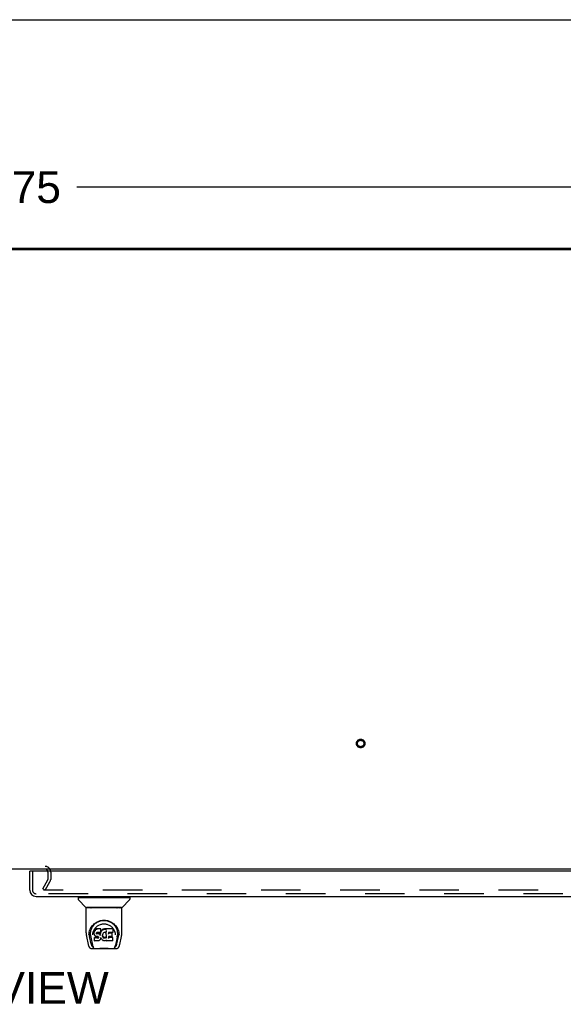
# Model space of a CAD drawing. Header units: inches. Extents: x 0 to 278, y 0 to 180.
# Tile 74 of 81: x 97 to 118, y 142 to 180. Entities that reach past the tile are written whole.
import ezdxf

# ---------------------------------------------------------------- set-up
doc = ezdxf.new("R2010")
doc.units = ezdxf.units.IN
doc.header["$LTSCALE"] = 15.310625
doc.header["$MEASUREMENT"] = 0
doc.linetypes.add('HIDDEN', pattern=[0.2, 0.1, -0.1])
doc.layers.get('0').update_dxf_attribs({"linetype": 'CONTINUOUS'})
for name, color, linetype in [('DEFAULT_2', 8, 'HIDDEN'), ('DIMENSIONS', 7, 'CONTINUOUS'), ('RIGHTHAND_DOOR_ASSEMBLY', 7, 'CONTINUOUS')]:
    doc.layers.add(name, color=color, linetype=linetype)
doc.styles.get("Standard").update_dxf_attribs({"font": 'arial.ttf'})
doc.dimstyles.new('DIMSTYLE_1', dxfattribs={"dimtxt": 1.228125, "dimasz": 1.6375, "dimexe": 0.09, "dimexo": 0.07, "dimgap": 0.0375, "dimtad": 0, "dimtih": 1, "dimtoh": 1, "dimzin": 4, "dimdsep": 46, "dimtxsty": 'Standard', "dimblk": '_FILLED', "dimblk1": '_FILLED', "dimblk2": '_FILLED', "dimcen": 0.09, "dimadec": 3, "dimazin": 1, "dimtfac": 1, "dimtdec": 3, "dimtofl": 0, "dimtmove": 0, "dimatfit": 3, "dimldrblk": '_FILLED', "dimfxl": 0, "dimtolj": 1, "dimtzin": 4, "dimarcsym": 0})

# ---------------------------------------------------------------- blocks, each defined once
blk = doc.blocks.new('_FILLED')
at = {"color": 0, "linetype": 'ByBlock'}
blk.add_solid([(0, 0), (-1, 0.2), (-1, -0.2)], dxfattribs=at)
blk = doc.blocks.new('*D1')
at = {"layer": 'DIMENSIONS', "color": 2, "linetype": 'Continuous'}
for p, q in [((57.697, 172.189), (57.697, 175.126)), ((135.447, 172.189), (135.447, 175.126)), ((57.697, 173.652), (93.812, 173.652)), ((135.447, 173.652), (99.332, 173.652))]:
    blk.add_line(p, q, dxfattribs=at)
at = {"layer": 'DIMENSIONS', "color": 2, "linetype": 'Continuous', "xscale": 1.6375, "yscale": 1.6375, "zscale": 1.6375, "rotation": 180}
blk.add_blockref('_FILLED', (57.697, 173.652), dxfattribs=at)
at = {"layer": 'DIMENSIONS', "color": 2, "linetype": 'Continuous', "xscale": 1.6375, "yscale": 1.6375, "zscale": 1.6375}
blk.add_blockref('_FILLED', (135.447, 173.652), dxfattribs=at)
at = {"layer": 'DIMENSIONS', "color": 2, "linetype": 'Continuous', "insert": (96.572, 174.266), "char_height": 1.2281, "width": 4.29159, "attachment_point": 2, "line_spacing_factor": 0.9}
blk.add_mtext('77.75', dxfattribs=at)

msp = doc.modelspace()

# ---------------------------------------------------------------- linework, layer by layer
at = {"color": 7, "linetype": 'Continuous'}
for p, q in [((0, 180.125), (278.375, 180.125)), ((65.197, 171.289), (127.947, 171.289))]:
    msp.add_line(p, q, dxfattribs=at)
at = {"color": 3, "linetype": 'Continuous'}
for p, q in [((57.809, 171.237), (135.335, 171.237)), ((135.395, 147.289), (57.749, 147.289))]:
    msp.add_line(p, q, dxfattribs=at)
msp.add_arc((98.103, 147.174), 0.115, 18.0169, 64.8219, dxfattribs=at)
at = {"layer": 'DEFAULT_2', "color": 8, "linetype": 'HIDDEN'}
for p, q in [((95.041, 147.393), (98.103, 147.393)), ((98.218, 147.174), (98.218, 146.885)), ((98.322, 147.174), (98.322, 146.885)), ((98.017, 146.528), (98.213, 146.868)), ((98.107, 146.476), (98.303, 146.816)), ((98.107, 146.476), (98.017, 146.528)), ((132.49, 146.476), (98.04, 146.476))]:
    msp.add_line(p, q, dxfattribs=at)
for radius in [0.164, 0.124]:
    msp.add_circle((110.315, 152.143), radius, dxfattribs=at)
for centre, radius, start, end in [((98.103, 147.174), 0.219, 0, 90), ((98.103, 147.174), 0.115, 64.8219, 90), ((98.103, 147.174), 0.115, 0, 18.0169), ((98.185, 146.885), 0.033, 330, 360), ((98.185, 146.885), 0.137, 330, 360)]:
    msp.add_arc(centre, radius, start, end, dxfattribs=at)
at = {"layer": 'RIGHTHAND_DOOR_ASSEMBLY', "color": 7, "linetype": 'Continuous'}
for p, q in [((97.571, 147.21), (97.509, 147.21)), ((99.38, 146.184), (99.38, 146.129)), ((99.388, 146.192), (101.38, 146.192)), ((99.439, 146.192), (99.439, 146.231)), ((101.329, 146.192), (101.329, 146.231)), ((101.388, 146.184), (101.388, 146.129)), ((99.687, 145.807), (99.392, 146.101)), ((101.061, 145.798), (99.708, 145.798)), ((99.769, 145.798), (99.767, 145.794)), ((101.001, 145.794), (100.999, 145.798)), ((101.001, 145.794), (101.001, 145.794)), ((101.082, 145.807), (101.377, 146.101)), ((99.695, 144.819), (99.695, 145.782)), ((101.065, 145.79), (99.703, 145.79)), ((101.073, 144.819), (101.073, 145.782)), ((99.952, 145.073), (99.977, 145.108)), ((99.71, 144.675), (99.776, 144.37)), ((99.803, 144.734), (99.806, 144.792)), ((99.803, 144.735), (99.803, 144.734)), ((99.806, 144.792), (99.815, 144.846)), ((99.816, 144.852), (99.816, 144.797)), ((99.884, 144.402), (99.827, 144.679)), ((99.864, 144.745), (99.865, 144.719)), ((99.874, 144.654), (99.936, 144.35)), ((99.949, 144.748), (99.949, 144.748)), ((100.009, 144.871), (100.007, 144.846)), ((100.008, 144.812), (100.007, 144.846)), ((100.009, 144.787), (100.008, 144.812)), ((100.008, 144.812), (100.008, 144.812)), ((100.014, 144.896), (100.009, 144.871)), ((100.009, 144.837), (100.009, 144.871)), ((100.014, 144.762), (100.009, 144.787)), ((100.009, 144.787), (100.009, 144.787)), ((100.024, 144.921), (100.014, 144.896)), ((100.014, 144.861), (100.014, 144.896)), ((100.023, 144.739), (100.014, 144.762)), ((100.014, 144.762), (100.014, 144.762)), ((100.037, 144.717), (100.023, 144.739)), ((100.023, 144.739), (100.023, 144.739)), ((100.038, 144.943), (100.024, 144.921)), ((100.024, 144.886), (100.024, 144.921)), ((100.055, 144.699), (100.037, 144.717)), ((100.037, 144.717), (100.037, 144.717)), ((100.048, 144.952), (100.038, 144.943)), ((100.039, 144.907), (100.038, 144.943)), ((100.059, 144.96), (100.048, 144.952)), ((100.049, 144.916), (100.048, 144.952)), ((100.076, 144.685), (100.055, 144.699)), ((100.055, 144.699), (100.055, 144.699)), ((100.082, 144.971), (100.059, 144.96)), ((100.06, 144.924), (100.059, 144.96)), ((100.088, 144.681), (100.076, 144.685)), ((100.076, 144.685), (100.076, 144.685)), ((100.108, 144.979), (100.082, 144.971)), ((100.083, 144.934), (100.082, 144.971)), ((100.101, 144.679), (100.088, 144.681)), ((100.098, 144.814), (100.097, 144.8)), ((100.097, 144.794), (100.098, 144.812)), ((100.1, 144.828), (100.098, 144.814)), ((100.102, 144.82), (100.099, 144.824)), ((100.099, 144.789), (100.099, 144.824)), ((100.102, 144.831), (100.1, 144.827)), ((100.104, 144.833), (100.101, 144.831)), ((100.149, 144.678), (100.101, 144.679)), ((100.106, 144.818), (100.102, 144.82)), ((100.102, 144.784), (100.102, 144.82)), ((100.116, 144.837), (100.104, 144.833)), ((100.105, 144.781), (100.106, 144.818)), ((100.117, 144.814), (100.106, 144.818)), ((100.261, 144.979), (100.108, 144.979)), ((100.108, 144.942), (100.108, 144.979)), ((100.108, 144.942), (100.109, 144.941)), ((100.129, 144.838), (100.116, 144.837)), ((100.14, 144.815), (100.117, 144.814)), ((100.117, 144.778), (100.117, 144.814)), ((100.117, 144.776), (100.117, 144.778)), ((100.242, 144.838), (100.129, 144.838)), ((100.129, 144.838), (100.129, 144.838)), ((100.165, 144.814), (100.14, 144.815)), ((100.14, 144.778), (100.14, 144.815)), ((100.14, 144.777), (100.14, 144.778)), ((100.149, 144.678), (100.149, 144.679)), ((100.156, 144.678), (100.149, 144.678)), ((100.161, 144.676), (100.156, 144.678)), ((100.162, 144.65), (100.158, 144.648)), ((100.165, 144.672), (100.161, 144.676)), ((100.167, 144.654), (100.162, 144.65)), ((100.162, 144.614), (100.162, 144.65)), ((100.19, 144.808), (100.165, 144.814)), ((100.165, 144.777), (100.165, 144.814)), ((100.165, 144.776), (100.165, 144.777)), ((100.169, 144.668), (100.165, 144.672)), ((100.172, 144.662), (100.167, 144.654)), ((100.167, 144.618), (100.167, 144.654)), ((100.175, 144.656), (100.169, 144.668)), ((100.178, 144.642), (100.175, 144.656)), ((100.175, 144.63), (100.175, 144.656)), ((100.203, 144.803), (100.19, 144.808)), ((100.19, 144.771), (100.19, 144.808)), ((100.214, 144.795), (100.203, 144.803)), ((100.203, 144.766), (100.203, 144.803)), ((100.232, 144.776), (100.214, 144.795)), ((100.214, 144.758), (100.214, 144.795)), ((100.241, 144.762), (100.232, 144.776)), ((100.232, 144.741), (100.232, 144.776)), ((100.245, 144.804), (100.241, 144.762)), ((100.242, 144.726), (100.241, 144.762)), ((100.254, 144.839), (100.242, 144.838)), ((100.242, 144.838), (100.242, 144.838)), ((100.243, 144.719), (100.243, 144.72)), ((100.249, 144.827), (100.245, 144.804)), ((100.246, 144.77), (100.245, 144.804)), ((100.252, 144.839), (100.249, 144.827)), ((100.249, 144.792), (100.249, 144.827)), ((100.259, 144.851), (100.255, 144.839)), ((100.255, 144.814), (100.255, 144.84)), ((100.26, 144.865), (100.259, 144.851)), ((100.259, 144.851), (100.259, 144.851)), ((100.262, 144.89), (100.26, 144.865)), ((100.263, 144.871), (100.26, 144.863)), ((100.26, 144.865), (100.26, 144.865)), ((100.262, 144.924), (100.261, 144.979)), ((100.261, 144.944), (100.261, 144.979)), ((100.262, 144.89), (100.262, 144.924)), ((100.275, 144.892), (100.263, 144.871)), ((100.264, 144.836), (100.263, 144.871)), ((100.288, 144.911), (100.275, 144.892)), ((100.275, 144.856), (100.275, 144.892)), ((100.303, 144.929), (100.288, 144.911)), ((100.288, 144.875), (100.288, 144.911)), ((100.32, 144.945), (100.303, 144.929)), ((100.303, 144.893), (100.303, 144.929)), ((100.34, 144.96), (100.32, 144.945)), ((100.321, 144.909), (100.32, 144.945)), ((100.327, 144.739), (100.326, 144.713)), ((100.331, 144.765), (100.327, 144.739)), ((100.328, 144.735), (100.327, 144.74)), ((100.327, 144.701), (100.328, 144.735)), ((100.33, 144.723), (100.328, 144.735)), ((100.34, 144.699), (100.33, 144.723)), ((100.33, 144.689), (100.33, 144.723)), ((100.334, 144.776), (100.331, 144.765)), ((100.34, 144.787), (100.334, 144.776)), ((100.339, 144.664), (100.34, 144.699)), ((100.362, 144.97), (100.34, 144.96)), ((100.34, 144.923), (100.34, 144.96)), ((100.354, 144.809), (100.34, 144.787)), ((100.352, 144.677), (100.34, 144.699)), ((100.351, 144.642), (100.352, 144.677)), ((100.36, 144.668), (100.352, 144.677)), ((100.361, 144.818), (100.354, 144.809)), ((100.359, 144.632), (100.36, 144.668)), ((100.369, 144.659), (100.36, 144.668)), ((100.37, 144.824), (100.361, 144.818)), ((100.386, 144.975), (100.362, 144.97)), ((100.362, 144.933), (100.362, 144.97)), ((100.379, 144.653), (100.369, 144.659)), ((100.369, 144.623), (100.369, 144.659)), ((100.393, 144.834), (100.37, 144.824)), ((100.391, 144.648), (100.379, 144.653)), ((100.379, 144.616), (100.379, 144.653)), ((100.409, 144.977), (100.386, 144.975)), ((100.386, 144.938), (100.386, 144.975)), ((100.386, 144.937), (100.386, 144.938)), ((100.404, 144.837), (100.393, 144.834)), ((100.415, 144.836), (100.404, 144.837)), ((100.409, 144.977), (100.433, 144.977)), ((100.409, 144.94), (100.409, 144.977)), ((100.409, 144.939), (100.409, 144.94)), ((100.427, 144.834), (100.415, 144.836)), ((100.438, 144.829), (100.427, 144.834)), ((100.439, 144.651), (100.427, 144.647)), ((100.446, 144.975), (100.433, 144.977)), ((100.433, 144.94), (100.433, 144.977)), ((100.433, 144.939), (100.433, 144.94)), ((100.45, 144.656), (100.439, 144.651)), ((100.439, 144.614), (100.439, 144.651)), ((100.459, 144.971), (100.446, 144.975)), ((100.446, 144.938), (100.446, 144.975)), ((100.461, 144.663), (100.45, 144.656)), ((100.451, 144.62), (100.45, 144.656)), ((100.473, 144.877), (100.457, 144.837)), ((100.471, 144.963), (100.459, 144.971)), ((100.459, 144.934), (100.459, 144.971)), ((100.461, 144.627), (100.461, 144.663)), ((100.72, 144.977), (100.471, 144.977)), ((100.472, 144.927), (100.471, 144.977)), ((100.474, 144.88), (100.473, 144.879)), ((100.473, 144.879), (100.473, 144.879)), ((100.473, 144.879), (100.473, 144.878)), ((100.473, 144.878), (100.473, 144.878)), ((100.473, 144.878), (100.473, 144.878)), ((100.473, 144.878), (100.473, 144.878)), ((100.473, 144.878), (100.473, 144.877)), ((100.477, 144.624), (100.473, 144.877)), ((100.475, 144.885), (100.474, 144.883)), ((100.474, 144.883), (100.474, 144.882)), ((100.474, 144.882), (100.474, 144.88)), ((100.689, 144.682), (100.56, 144.682)), ((100.561, 144.682), (100.56, 144.608)), ((100.562, 144.838), (100.561, 144.779)), ((100.72, 144.838), (100.562, 144.838)), ((100.689, 144.814), (100.562, 144.814)), ((100.7, 144.693), (100.702, 144.801)), ((100.734, 144.852), (100.736, 144.96)), ((100.735, 144.991), (100.752, 144.966)), ((100.818, 144.779), (100.82, 144.748)), ((100.82, 144.748), (100.82, 144.748)), ((100.894, 144.651), (100.833, 144.35)), ((100.885, 144.402), (100.941, 144.679)), ((100.941, 144.897), (100.954, 144.846)), ((100.952, 144.852), (100.953, 144.797)), ((100.966, 144.734), (100.966, 144.735)), ((100.993, 144.37), (101.058, 144.675)), ((99.943, 144.294), (99.95, 144.294)), ((99.95, 144.294), (99.952, 144.285)), ((99.954, 144.282), (99.952, 144.285)), ((100.021, 144.646), (100.014, 144.638)), ((100.016, 144.525), (100.014, 144.638)), ((100.023, 144.517), (100.016, 144.524)), ((100.083, 144.646), (100.021, 144.646)), ((100.022, 144.609), (100.021, 144.646)), ((100.169, 144.517), (100.023, 144.517)), ((100.023, 144.517), (100.023, 144.517)), ((100.144, 144.647), (100.083, 144.646)), ((100.083, 144.609), (100.083, 144.646)), ((100.083, 144.609), (100.083, 144.608)), ((100.158, 144.648), (100.144, 144.647)), ((100.144, 144.61), (100.144, 144.647)), ((100.144, 144.61), (100.144, 144.608)), ((100.158, 144.611), (100.158, 144.648)), ((100.181, 144.519), (100.169, 144.517)), ((100.169, 144.517), (100.169, 144.518)), ((100.177, 144.636), (100.177, 144.646)), ((100.193, 144.523), (100.181, 144.519)), ((100.214, 144.537), (100.193, 144.523)), ((100.193, 144.523), (100.193, 144.523)), ((100.232, 144.554), (100.214, 144.537)), ((100.214, 144.537), (100.214, 144.537)), ((100.239, 144.565), (100.232, 144.555)), ((100.232, 144.555), (100.232, 144.554)), ((100.245, 144.576), (100.239, 144.565)), ((100.239, 144.565), (100.239, 144.565)), ((100.254, 144.599), (100.245, 144.576)), ((100.245, 144.576), (100.245, 144.576)), ((100.261, 144.623), (100.254, 144.599)), ((100.254, 144.599), (100.254, 144.599)), ((100.261, 144.634), (100.26, 144.635)), ((100.261, 144.633), (100.261, 144.634)), ((100.261, 144.634), (100.261, 144.634)), ((100.261, 144.632), (100.261, 144.633)), ((100.261, 144.633), (100.261, 144.633)), ((100.262, 144.631), (100.261, 144.623)), ((100.261, 144.623), (100.261, 144.623)), ((100.282, 144.595), (100.262, 144.631)), ((100.295, 144.576), (100.282, 144.595)), ((100.282, 144.595), (100.282, 144.595)), ((100.31, 144.559), (100.295, 144.576)), ((100.295, 144.576), (100.295, 144.576)), ((100.327, 144.544), (100.31, 144.559)), ((100.31, 144.559), (100.31, 144.559)), ((100.345, 144.53), (100.327, 144.544)), ((100.327, 144.544), (100.327, 144.544)), ((100.356, 144.525), (100.345, 144.53)), ((100.345, 144.53), (100.345, 144.53)), ((100.367, 144.521), (100.356, 144.525)), ((100.356, 144.525), (100.356, 144.525)), ((100.389, 144.516), (100.367, 144.521)), ((100.412, 144.513), (100.389, 144.516)), ((100.39, 144.611), (100.391, 144.648)), ((100.403, 144.646), (100.391, 144.648)), ((100.402, 144.608), (100.403, 144.609)), ((100.403, 144.646), (100.415, 144.645)), ((100.403, 144.609), (100.403, 144.646)), ((100.435, 144.516), (100.412, 144.513)), ((100.412, 144.514), (100.412, 144.513)), ((100.427, 144.647), (100.415, 144.645)), ((100.415, 144.609), (100.415, 144.645)), ((100.415, 144.607), (100.415, 144.609)), ((100.427, 144.61), (100.427, 144.647)), ((100.457, 144.523), (100.435, 144.516)), ((100.475, 144.534), (100.457, 144.523)), ((100.457, 144.523), (100.457, 144.523)), ((100.481, 144.534), (100.475, 144.534)), ((100.479, 144.616), (100.479, 144.617)), ((100.481, 144.526), (100.481, 144.534)), ((100.72, 144.517), (100.489, 144.517)), ((100.72, 144.643), (100.56, 144.643)), ((100.729, 144.526), (100.731, 144.632)), ((100.815, 144.282), (100.816, 144.285)), ((100.816, 144.285), (100.819, 144.294)), ((100.819, 144.294), (100.826, 144.294)), ((99.9, 144.215), (100.869, 144.215)), ((100.114, 144.215), (100.138, 144.216)), ((100.162, 144.215), (100.16, 144.217)), ((100.607, 144.215), (100.609, 144.217))]:
    msp.add_line(p, q, dxfattribs=at)
at = {"layer": 'RIGHTHAND_DOOR_ASSEMBLY', "color": 3, "linetype": 'Continuous'}
for p, q in [((97.509, 146.477), (97.509, 147.21)), ((133.405, 147.21), (97.571, 147.21)), ((97.756, 146.231), (133.45, 146.231))]:
    msp.add_line(p, q, dxfattribs=at)
at = {"layer": 'RIGHTHAND_DOOR_ASSEMBLY', "color": 8, "linetype": 'HIDDEN'}
for p, q in [((97.613, 147.21), (97.613, 146.477)), ((133.45, 146.335), (97.756, 146.335))]:
    msp.add_line(p, q, dxfattribs=at)
at = {"layer": 'RIGHTHAND_DOOR_ASSEMBLY', "color": 7, "linetype": 'Continuous'}
for points in [[(99.766, 145.793), (99.766, 145.792), (99.765, 145.791), (99.765, 145.791), (99.765, 145.79), (99.765, 145.79)], [(99.767, 145.794), (99.767, 145.793), (99.766, 145.793)], [(101.002, 145.793), (101.002, 145.793), (101.001, 145.794)], [(101.003, 145.79), (101.004, 145.79), (101.004, 145.791), (101.003, 145.791), (101.003, 145.792), (101.002, 145.793)], [(99.815, 144.846), (99.828, 144.897), (99.845, 144.945), (99.865, 144.989), (99.888, 145.031), (99.914, 145.069), (99.942, 145.105), (99.972, 145.138), (100.006, 145.169), (100.042, 145.198), (100.081, 145.224), (100.121, 145.246), (100.164, 145.266), (100.208, 145.282), (100.252, 145.294), (100.296, 145.302), (100.34, 145.307), (100.384, 145.309), (100.429, 145.307), (100.473, 145.302), (100.517, 145.294), (100.561, 145.282), (100.605, 145.266), (100.647, 145.246), (100.688, 145.223), (100.727, 145.198), (100.763, 145.169), (100.796, 145.138), (100.827, 145.105), (100.855, 145.069), (100.881, 145.031), (100.904, 144.989), (100.924, 144.945), (100.941, 144.897)], [(99.864, 144.745), (99.862, 144.769), (99.863, 144.815), (99.869, 144.862), (99.878, 144.908), (99.891, 144.953), (99.909, 144.996), (99.929, 145.036), (99.952, 145.073)], [(99.977, 145.108), (100.004, 145.139), (100.032, 145.167)], [(100.016, 144.966), (100.033, 144.991), (100.051, 145.014), (100.071, 145.035), (100.092, 145.056), (100.114, 145.075), (100.138, 145.092), (100.163, 145.108), (100.19, 145.122), (100.216, 145.135), (100.244, 145.145), (100.272, 145.154), (100.3, 145.16), (100.328, 145.165), (100.356, 145.167), (100.384, 145.168), (100.412, 145.168), (100.44, 145.165), (100.468, 145.16), (100.496, 145.154), (100.524, 145.145), (100.552, 145.135), (100.579, 145.123), (100.605, 145.108), (100.63, 145.092), (100.654, 145.075), (100.677, 145.056), (100.698, 145.036), (100.717, 145.014), (100.735, 144.991)], [(100.032, 145.167), (100.062, 145.192), (100.092, 145.214), (100.124, 145.233)], [(100.124, 145.233), (100.156, 145.25), (100.188, 145.265), (100.22, 145.277)], [(100.22, 145.277), (100.253, 145.286), (100.285, 145.294), (100.318, 145.299), (100.351, 145.302), (100.383, 145.303), (100.416, 145.302), (100.448, 145.299), (100.481, 145.294), (100.513, 145.287)], [(100.513, 145.287), (100.546, 145.278), (100.578, 145.266), (100.61, 145.252)], [(100.61, 145.252), (100.642, 145.235), (100.673, 145.216), (100.703, 145.194), (100.733, 145.17), (100.762, 145.142), (100.789, 145.111), (100.815, 145.077), (100.838, 145.04), (100.859, 144.999), (100.876, 144.956), (100.89, 144.911), (100.9, 144.864), (100.905, 144.817)], [(99.695, 144.819), (99.696, 144.785), (99.699, 144.745), (99.705, 144.706), (99.71, 144.675)], [(99.816, 144.797), (99.817, 144.763), (99.821, 144.719), (99.827, 144.679)], [(99.865, 144.719), (99.867, 144.699), (99.87, 144.675), (99.874, 144.654)], [(99.949, 144.748), (99.951, 144.778), (99.956, 144.815)], [(99.956, 144.815), (99.964, 144.85), (99.975, 144.882), (99.987, 144.912)], [(99.987, 144.912), (100.001, 144.94), (100.016, 144.966)], [(100.008, 144.812), (100.008, 144.812), (100.008, 144.811), (100.009, 144.811), (100.009, 144.811), (100.009, 144.811), (100.01, 144.811)], [(100.009, 144.837), (100.01, 144.836), (100.01, 144.836), (100.01, 144.836), (100.01, 144.835), (100.011, 144.835), (100.011, 144.835)], [(100.009, 144.787), (100.009, 144.787), (100.009, 144.787), (100.01, 144.786), (100.01, 144.786), (100.011, 144.786), (100.011, 144.786)], [(100.014, 144.861), (100.015, 144.861), (100.015, 144.861), (100.015, 144.86), (100.016, 144.86), (100.016, 144.86), (100.016, 144.86)], [(100.014, 144.762), (100.014, 144.762), (100.014, 144.762), (100.015, 144.762), (100.015, 144.761), (100.016, 144.761)], [(100.023, 144.739), (100.023, 144.738), (100.024, 144.738), (100.024, 144.738), (100.025, 144.738)], [(100.024, 144.885), (100.024, 144.885), (100.025, 144.885), (100.025, 144.885), (100.025, 144.884), (100.025, 144.884), (100.026, 144.884)], [(100.037, 144.717), (100.037, 144.717), (100.037, 144.717), (100.038, 144.717), (100.038, 144.717), (100.039, 144.717)], [(100.039, 144.907), (100.039, 144.906), (100.039, 144.906), (100.039, 144.906), (100.04, 144.906), (100.04, 144.906), (100.04, 144.905)], [(100.049, 144.916), (100.049, 144.916), (100.049, 144.915), (100.049, 144.915), (100.049, 144.915), (100.05, 144.915), (100.05, 144.915)], [(100.055, 144.699), (100.055, 144.699), (100.055, 144.699), (100.056, 144.699), (100.056, 144.699)], [(100.06, 144.923), (100.06, 144.923), (100.06, 144.923), (100.06, 144.923), (100.06, 144.923), (100.06, 144.922), (100.061, 144.922)], [(100.076, 144.685), (100.076, 144.685), (100.077, 144.686), (100.077, 144.686)], [(100.083, 144.934), (100.083, 144.934), (100.083, 144.933), (100.083, 144.933), (100.083, 144.933), (100.083, 144.933), (100.083, 144.933)], [(100.088, 144.681), (100.089, 144.681), (100.089, 144.681), (100.089, 144.681)], [(100.095, 144.799), (100.095, 144.799), (100.096, 144.799), (100.096, 144.799), (100.097, 144.8), (100.097, 144.8), (100.097, 144.8)], [(100.095, 144.793), (100.096, 144.793), (100.096, 144.793), (100.097, 144.793), (100.097, 144.793), (100.097, 144.793), (100.097, 144.794)], [(100.096, 144.813), (100.096, 144.813), (100.097, 144.813), (100.097, 144.813), (100.098, 144.814), (100.098, 144.814), (100.098, 144.814)], [(100.097, 144.787), (100.097, 144.787), (100.098, 144.787), (100.098, 144.788), (100.098, 144.788), (100.099, 144.788), (100.099, 144.788)], [(100.098, 144.827), (100.098, 144.827), (100.099, 144.827), (100.099, 144.827), (100.1, 144.827), (100.1, 144.827)], [(100.1, 144.831), (100.1, 144.831), (100.101, 144.831), (100.101, 144.831), (100.101, 144.831)], [(100.1, 144.783), (100.1, 144.783), (100.101, 144.783), (100.101, 144.783), (100.101, 144.784), (100.101, 144.784), (100.102, 144.784)], [(100.101, 144.679), (100.101, 144.679), (100.101, 144.679), (100.101, 144.679)], [(100.103, 144.834), (100.104, 144.833), (100.104, 144.833), (100.104, 144.833), (100.104, 144.833)], [(100.105, 144.78), (100.105, 144.78), (100.105, 144.78), (100.105, 144.78), (100.105, 144.78), (100.105, 144.781), (100.105, 144.781)], [(100.115, 144.837), (100.116, 144.837), (100.116, 144.837), (100.116, 144.837)], [(100.156, 144.678), (100.156, 144.678), (100.156, 144.678), (100.156, 144.678)], [(100.161, 144.676), (100.161, 144.676), (100.161, 144.676), (100.162, 144.676)], [(100.165, 144.672), (100.166, 144.672), (100.166, 144.672), (100.166, 144.672), (100.167, 144.672)], [(100.169, 144.668), (100.17, 144.667), (100.17, 144.667), (100.17, 144.667), (100.171, 144.667)], [(100.175, 144.656), (100.175, 144.656), (100.176, 144.655), (100.176, 144.655), (100.177, 144.655), (100.177, 144.655)], [(100.19, 144.77), (100.19, 144.77), (100.19, 144.771), (100.19, 144.771), (100.19, 144.771), (100.19, 144.771), (100.19, 144.771)], [(100.202, 144.765), (100.202, 144.765), (100.202, 144.765), (100.202, 144.765), (100.202, 144.766), (100.202, 144.766), (100.203, 144.766)], [(100.212, 144.757), (100.213, 144.757), (100.213, 144.757), (100.213, 144.758), (100.213, 144.758), (100.213, 144.758), (100.214, 144.758)], [(100.23, 144.739), (100.23, 144.739), (100.231, 144.74), (100.231, 144.74), (100.231, 144.74), (100.231, 144.74), (100.232, 144.74)], [(100.243, 144.72), (100.242, 144.722), (100.242, 144.723), (100.242, 144.724), (100.242, 144.725)], [(100.248, 144.768), (100.247, 144.768), (100.247, 144.768), (100.246, 144.769), (100.246, 144.769), (100.246, 144.769), (100.246, 144.77)], [(100.251, 144.791), (100.251, 144.791), (100.251, 144.791), (100.25, 144.791), (100.25, 144.791), (100.25, 144.792), (100.249, 144.792)], [(100.254, 144.839), (100.254, 144.839), (100.254, 144.839), (100.253, 144.839), (100.253, 144.839)], [(100.255, 144.839), (100.254, 144.839), (100.254, 144.839), (100.254, 144.839)], [(100.257, 144.813), (100.257, 144.813), (100.256, 144.813), (100.256, 144.813), (100.256, 144.814), (100.256, 144.814), (100.255, 144.814)], [(100.259, 144.851), (100.259, 144.851), (100.258, 144.85), (100.258, 144.85), (100.257, 144.85), (100.257, 144.85)], [(100.26, 144.865), (100.26, 144.865), (100.26, 144.865), (100.26, 144.864), (100.259, 144.864), (100.259, 144.864), (100.258, 144.864)], [(100.26, 144.942), (100.26, 144.942), (100.26, 144.941), (100.259, 144.941), (100.259, 144.941), (100.259, 144.941), (100.259, 144.941)], [(100.262, 144.89), (100.262, 144.889), (100.261, 144.889), (100.261, 144.889), (100.261, 144.889), (100.26, 144.888), (100.26, 144.888)], [(100.266, 144.834), (100.265, 144.835), (100.265, 144.835), (100.265, 144.835), (100.264, 144.835), (100.264, 144.836), (100.264, 144.836)], [(100.277, 144.855), (100.276, 144.855), (100.276, 144.855), (100.276, 144.855), (100.275, 144.856), (100.275, 144.856), (100.275, 144.856)], [(100.29, 144.874), (100.29, 144.874), (100.289, 144.874), (100.289, 144.875), (100.289, 144.875), (100.289, 144.875), (100.288, 144.875)], [(100.305, 144.892), (100.305, 144.892), (100.304, 144.892), (100.304, 144.892), (100.304, 144.892), (100.304, 144.893), (100.303, 144.893)], [(100.322, 144.908), (100.321, 144.908), (100.321, 144.908), (100.321, 144.908), (100.321, 144.909), (100.321, 144.909), (100.32, 144.909)], [(100.326, 144.713), (100.326, 144.713), (100.326, 144.712), (100.325, 144.712), (100.325, 144.712), (100.324, 144.712), (100.324, 144.712)], [(100.327, 144.739), (100.327, 144.739), (100.327, 144.739), (100.327, 144.738), (100.326, 144.738), (100.326, 144.738), (100.325, 144.738)], [(100.327, 144.701), (100.327, 144.7), (100.327, 144.7), (100.326, 144.7), (100.326, 144.7), (100.325, 144.699), (100.325, 144.699)], [(100.33, 144.688), (100.329, 144.688), (100.329, 144.688), (100.329, 144.688), (100.328, 144.687), (100.328, 144.687), (100.328, 144.687)], [(100.331, 144.765), (100.33, 144.765), (100.33, 144.764), (100.33, 144.764), (100.329, 144.764), (100.329, 144.764)], [(100.334, 144.776), (100.334, 144.776), (100.334, 144.776), (100.333, 144.776), (100.333, 144.776), (100.332, 144.776)], [(100.339, 144.664), (100.339, 144.664), (100.339, 144.663), (100.338, 144.663), (100.338, 144.663), (100.338, 144.663), (100.337, 144.663)], [(100.34, 144.787), (100.339, 144.787), (100.339, 144.787), (100.339, 144.786), (100.338, 144.787)], [(100.341, 144.922), (100.341, 144.922), (100.341, 144.922), (100.34, 144.922), (100.34, 144.923), (100.34, 144.923), (100.34, 144.923)], [(100.354, 144.809), (100.354, 144.809), (100.353, 144.809), (100.353, 144.809), (100.353, 144.809), (100.352, 144.809)], [(100.361, 144.818), (100.361, 144.818), (100.36, 144.818), (100.36, 144.818), (100.36, 144.818)], [(100.363, 144.931), (100.363, 144.932), (100.363, 144.932), (100.363, 144.932), (100.363, 144.932), (100.363, 144.933), (100.362, 144.933)], [(100.37, 144.824), (100.37, 144.824), (100.369, 144.824), (100.369, 144.824)], [(100.393, 144.834), (100.393, 144.834), (100.393, 144.834), (100.393, 144.834)], [(100.404, 144.837), (100.404, 144.837), (100.404, 144.837), (100.404, 144.837)], [(100.415, 144.836), (100.415, 144.836), (100.415, 144.837), (100.415, 144.837)], [(100.427, 144.834), (100.427, 144.834), (100.427, 144.834), (100.427, 144.834)], [(100.438, 144.829), (100.439, 144.829), (100.441, 144.828), (100.443, 144.828), (100.445, 144.828), (100.447, 144.828), (100.449, 144.829), (100.451, 144.83), (100.453, 144.831), (100.454, 144.833), (100.456, 144.834), (100.457, 144.836), (100.457, 144.837)], [(100.439, 144.83), (100.439, 144.829), (100.439, 144.829), (100.438, 144.829)], [(100.446, 144.937), (100.446, 144.937), (100.446, 144.937), (100.446, 144.937), (100.446, 144.938), (100.446, 144.938), (100.446, 144.938)], [(100.458, 144.933), (100.458, 144.933), (100.458, 144.933), (100.458, 144.933), (100.459, 144.934), (100.459, 144.934), (100.459, 144.934)], [(100.476, 144.661), (100.476, 144.662), (100.475, 144.662), (100.474, 144.663), (100.474, 144.664), (100.473, 144.664), (100.472, 144.664), (100.471, 144.665), (100.471, 144.665), (100.47, 144.665), (100.469, 144.665), (100.468, 144.666), (100.467, 144.666)], [(100.474, 144.939), (100.473, 144.939), (100.473, 144.939), (100.473, 144.939), (100.473, 144.939), (100.472, 144.94), (100.472, 144.94)], [(100.474, 144.922), (100.474, 144.923), (100.473, 144.923), (100.473, 144.924), (100.473, 144.924), (100.472, 144.925), (100.472, 144.925)], [(100.473, 144.877), (100.473, 144.877), (100.473, 144.877)], [(100.473, 144.877), (100.473, 144.877), (100.473, 144.877), (100.473, 144.877)], [(100.559, 144.776), (100.56, 144.776), (100.56, 144.776), (100.56, 144.777), (100.56, 144.777), (100.561, 144.777), (100.561, 144.777)], [(100.559, 144.683), (100.559, 144.682), (100.56, 144.682), (100.56, 144.682), (100.56, 144.682), (100.56, 144.682), (100.56, 144.682)], [(100.561, 144.838), (100.561, 144.838), (100.561, 144.838), (100.561, 144.838), (100.562, 144.838), (100.562, 144.838), (100.562, 144.838)], [(100.689, 144.682), (100.69, 144.682), (100.692, 144.682), (100.694, 144.683), (100.695, 144.684), (100.697, 144.685), (100.698, 144.686), (100.699, 144.688), (100.699, 144.689), (100.7, 144.691), (100.7, 144.693)], [(100.72, 144.838), (100.721, 144.838), (100.723, 144.838), (100.725, 144.839), (100.727, 144.84), (100.729, 144.841), (100.731, 144.843), (100.732, 144.845), (100.733, 144.847), (100.734, 144.85), (100.734, 144.852)], [(100.752, 144.966), (100.768, 144.94), (100.781, 144.912)], [(100.781, 144.912), (100.794, 144.882), (100.804, 144.85), (100.812, 144.815), (100.818, 144.779)], [(100.894, 144.651), (100.895, 144.654), (100.895, 144.657), (100.896, 144.66), (100.896, 144.663), (100.897, 144.666), (100.897, 144.669), (100.898, 144.672), (100.898, 144.675), (100.899, 144.678), (100.899, 144.681), (100.9, 144.685), (100.9, 144.688), (100.901, 144.692), (100.901, 144.695), (100.901, 144.699), (100.902, 144.702), (100.902, 144.706), (100.903, 144.71), (100.903, 144.714), (100.903, 144.718), (100.905, 144.745)], [(100.905, 144.817), (100.906, 144.769), (100.905, 144.745)], [(100.941, 144.679), (100.948, 144.718), (100.952, 144.763), (100.953, 144.797)], [(100.954, 144.846), (100.962, 144.792), (100.966, 144.734)], [(101.058, 144.675), (101.064, 144.705), (101.069, 144.745), (101.072, 144.785), (101.073, 144.819)], [(99.776, 144.37), (99.778, 144.357), (99.783, 144.338), (99.788, 144.321), (99.793, 144.306), (99.799, 144.293), (99.805, 144.28), (99.812, 144.269), (99.819, 144.259), (99.827, 144.249), (99.836, 144.24), (99.846, 144.232), (99.858, 144.225), (99.87, 144.22), (99.883, 144.217)], [(99.884, 144.402), (99.888, 144.385), (99.892, 144.367), (99.897, 144.35), (99.903, 144.335), (99.909, 144.323), (99.915, 144.312), (99.922, 144.304), (99.929, 144.298), (99.937, 144.295), (99.943, 144.294)], [(99.936, 144.35), (99.938, 144.34), (99.941, 144.328), (99.944, 144.316), (99.947, 144.305), (99.95, 144.294)], [(99.99, 144.263), (99.985, 144.263), (99.98, 144.264), (99.975, 144.265), (99.97, 144.266), (99.966, 144.268), (99.962, 144.271), (99.959, 144.274), (99.956, 144.278), (99.954, 144.282), (99.954, 144.282)], [(99.954, 144.282), (99.959, 144.271), (99.966, 144.259), (99.972, 144.249), (99.979, 144.241), (99.986, 144.233), (99.994, 144.227), (100.003, 144.222), (100.012, 144.218), (100.022, 144.216), (100.029, 144.215)], [(100.014, 144.602), (100.015, 144.602), (100.015, 144.602), (100.015, 144.601), (100.015, 144.601), (100.016, 144.601), (100.016, 144.601)], [(100.016, 144.525), (100.016, 144.524), (100.016, 144.524)], [(100.016, 144.524), (100.016, 144.524), (100.016, 144.524), (100.017, 144.524), (100.017, 144.524)], [(100.022, 144.609), (100.022, 144.609), (100.022, 144.608), (100.022, 144.608), (100.022, 144.608), (100.022, 144.608), (100.023, 144.607)], [(100.023, 144.517), (100.023, 144.517), (100.023, 144.517), (100.023, 144.517), (100.023, 144.518), (100.023, 144.518), (100.024, 144.518)], [(100.158, 144.611), (100.158, 144.611), (100.158, 144.61), (100.158, 144.61), (100.158, 144.61), (100.158, 144.61), (100.158, 144.609)], [(100.162, 144.614), (100.163, 144.613), (100.163, 144.613), (100.163, 144.613), (100.163, 144.613), (100.163, 144.613), (100.164, 144.612)], [(100.167, 144.619), (100.167, 144.618), (100.167, 144.618), (100.168, 144.618), (100.168, 144.617), (100.168, 144.617), (100.168, 144.617)], [(100.175, 144.63), (100.176, 144.63), (100.176, 144.629), (100.176, 144.629), (100.176, 144.629), (100.177, 144.629), (100.177, 144.629)], [(100.177, 144.636), (100.177, 144.635), (100.178, 144.635), (100.178, 144.635), (100.178, 144.635), (100.179, 144.635), (100.179, 144.635)], [(100.178, 144.642), (100.178, 144.642), (100.178, 144.642), (100.178, 144.641), (100.179, 144.641), (100.179, 144.641), (100.18, 144.641)], [(100.181, 144.519), (100.181, 144.519), (100.181, 144.519), (100.181, 144.519)], [(100.193, 144.523), (100.193, 144.523), (100.193, 144.523), (100.192, 144.524)], [(100.214, 144.537), (100.214, 144.537), (100.214, 144.537), (100.213, 144.537), (100.213, 144.537)], [(100.232, 144.554), (100.232, 144.554), (100.232, 144.554), (100.231, 144.554), (100.231, 144.554), (100.23, 144.554)], [(100.239, 144.565), (100.239, 144.565), (100.239, 144.565), (100.238, 144.565), (100.237, 144.565)], [(100.245, 144.576), (100.245, 144.576), (100.244, 144.576), (100.244, 144.576), (100.243, 144.576)], [(100.254, 144.599), (100.254, 144.599), (100.254, 144.598), (100.253, 144.598), (100.253, 144.598), (100.252, 144.598)], [(100.261, 144.623), (100.261, 144.623), (100.261, 144.622), (100.26, 144.622), (100.26, 144.622), (100.26, 144.622), (100.259, 144.622)], [(100.26, 144.635), (100.26, 144.635), (100.26, 144.636)], [(100.261, 144.631), (100.261, 144.631), (100.261, 144.631), (100.261, 144.631), (100.261, 144.632), (100.261, 144.632), (100.261, 144.632), (100.261, 144.632)], [(100.262, 144.631), (100.262, 144.631), (100.261, 144.631), (100.261, 144.631), (100.261, 144.631)], [(100.282, 144.595), (100.282, 144.595), (100.282, 144.595), (100.283, 144.594), (100.283, 144.595)], [(100.295, 144.576), (100.295, 144.576), (100.295, 144.576), (100.296, 144.576), (100.296, 144.576), (100.296, 144.576)], [(100.31, 144.559), (100.31, 144.559), (100.311, 144.559), (100.311, 144.559), (100.312, 144.559)], [(100.327, 144.544), (100.327, 144.544), (100.328, 144.544), (100.328, 144.544), (100.328, 144.544)], [(100.345, 144.53), (100.345, 144.53), (100.346, 144.53), (100.346, 144.53), (100.346, 144.531)], [(100.35, 144.64), (100.35, 144.64), (100.35, 144.64), (100.351, 144.641), (100.351, 144.641), (100.351, 144.641), (100.351, 144.641)], [(100.356, 144.525), (100.356, 144.525), (100.356, 144.525), (100.357, 144.525)], [(100.358, 144.63), (100.358, 144.631), (100.359, 144.631), (100.359, 144.631), (100.359, 144.631), (100.359, 144.631), (100.359, 144.632)], [(100.367, 144.521), (100.367, 144.521), (100.367, 144.521), (100.367, 144.522)], [(100.368, 144.622), (100.368, 144.622), (100.368, 144.622), (100.368, 144.622), (100.369, 144.623), (100.369, 144.623), (100.369, 144.623)], [(100.378, 144.615), (100.378, 144.615), (100.379, 144.615), (100.379, 144.615), (100.379, 144.615), (100.379, 144.616), (100.379, 144.616)], [(100.389, 144.516), (100.389, 144.516), (100.389, 144.516), (100.389, 144.516)], [(100.39, 144.61), (100.39, 144.61), (100.39, 144.61), (100.39, 144.611), (100.39, 144.611), (100.39, 144.611), (100.39, 144.611)], [(100.428, 144.609), (100.428, 144.609), (100.428, 144.609), (100.428, 144.61), (100.428, 144.61), (100.427, 144.61), (100.427, 144.61)], [(100.434, 144.517), (100.434, 144.517), (100.435, 144.516), (100.435, 144.516)], [(100.44, 144.613), (100.44, 144.613), (100.44, 144.613), (100.44, 144.614), (100.44, 144.614), (100.44, 144.614), (100.439, 144.614)], [(100.452, 144.618), (100.452, 144.619), (100.451, 144.619), (100.451, 144.619), (100.451, 144.619), (100.451, 144.619), (100.451, 144.62)], [(100.456, 144.524), (100.456, 144.523), (100.456, 144.523), (100.457, 144.523)], [(100.475, 144.535), (100.475, 144.535), (100.475, 144.535), (100.475, 144.535), (100.475, 144.534), (100.475, 144.534), (100.475, 144.534)], [(100.479, 144.617), (100.478, 144.619), (100.478, 144.621), (100.477, 144.623)], [(100.483, 144.535), (100.482, 144.535), (100.482, 144.535), (100.482, 144.535), (100.482, 144.534), (100.481, 144.534), (100.481, 144.534)], [(100.481, 144.526), (100.481, 144.524), (100.482, 144.522), (100.483, 144.52), (100.484, 144.519), (100.485, 144.518), (100.487, 144.518), (100.488, 144.517), (100.489, 144.517)], [(100.558, 144.604), (100.558, 144.605), (100.558, 144.605), (100.558, 144.605), (100.559, 144.605), (100.559, 144.605), (100.559, 144.606)], [(100.72, 144.517), (100.721, 144.517), (100.723, 144.518), (100.724, 144.518), (100.726, 144.519), (100.727, 144.52), (100.728, 144.522), (100.729, 144.524), (100.729, 144.526)], [(100.74, 144.215), (100.747, 144.216), (100.757, 144.218), (100.766, 144.222), (100.775, 144.227), (100.782, 144.233), (100.79, 144.241), (100.796, 144.249), (100.803, 144.259), (100.81, 144.271), (100.815, 144.282)], [(100.779, 144.263), (100.784, 144.263), (100.789, 144.264), (100.794, 144.265), (100.798, 144.266), (100.803, 144.268), (100.806, 144.271), (100.81, 144.274), (100.813, 144.278), (100.815, 144.282), (100.815, 144.282)], [(100.819, 144.294), (100.822, 144.305), (100.825, 144.316), (100.828, 144.328), (100.831, 144.341), (100.833, 144.35)], [(100.826, 144.294), (100.832, 144.295), (100.839, 144.298), (100.847, 144.304), (100.853, 144.312), (100.86, 144.323), (100.866, 144.336), (100.871, 144.35), (100.876, 144.367), (100.881, 144.385), (100.885, 144.402)], [(100.885, 144.217), (100.898, 144.22), (100.91, 144.225), (100.922, 144.232), (100.932, 144.24), (100.941, 144.248), (100.95, 144.258), (100.957, 144.269), (100.963, 144.28), (100.969, 144.292), (100.975, 144.306), (100.98, 144.321), (100.985, 144.338), (100.99, 144.357), (100.993, 144.37)], [(99.883, 144.217), (99.896, 144.215), (99.9, 144.215)], [(100.114, 144.215), (100.135, 144.216), (100.158, 144.217)], [(100.138, 144.216), (100.166, 144.218), (100.196, 144.22), (100.226, 144.223), (100.257, 144.225), (100.288, 144.228), (100.32, 144.23), (100.352, 144.231), (100.384, 144.231), (100.416, 144.231), (100.448, 144.23), (100.48, 144.228), (100.512, 144.225), (100.542, 144.223), (100.572, 144.22), (100.602, 144.218)], [(100.158, 144.217), (100.183, 144.219), (100.209, 144.222), (100.236, 144.225), (100.264, 144.227), (100.293, 144.23), (100.323, 144.232), (100.353, 144.233), (100.384, 144.233), (100.415, 144.233), (100.445, 144.232), (100.475, 144.23), (100.504, 144.227), (100.532, 144.225), (100.559, 144.222), (100.585, 144.219)], [(100.585, 144.219), (100.61, 144.217), (100.633, 144.216), (100.655, 144.215)], [(100.602, 144.218), (100.631, 144.216), (100.655, 144.215)], [(100.869, 144.215), (100.872, 144.215), (100.885, 144.217)]]:
    msp.add_lwpolyline(points, dxfattribs=at)
at = {"layer": 'RIGHTHAND_DOOR_ASSEMBLY', "color": 3, "linetype": 'Continuous'}
for centre, radius, start, end in [((97.571, 147.19), 0.02, 90, 180), ((97.756, 146.477), 0.246, 180, 270)]:
    msp.add_arc(centre, radius, start, end, dxfattribs=at)
at = {"layer": 'RIGHTHAND_DOOR_ASSEMBLY', "color": 8, "linetype": 'HIDDEN'}
msp.add_arc((97.756, 146.477), 0.142, 180, 270, dxfattribs=at)
at = {"layer": 'RIGHTHAND_DOOR_ASSEMBLY', "color": 7, "linetype": 'Continuous'}
for centre, radius, start, end in [((99.388, 146.184), 0.00787, 90, 180), ((101.38, 146.184), 0.00787, 0, 90), ((99.42, 146.129), 0.0394, 180, 225), ((99.708, 145.827), 0.0295, 225, 270), ((99.877, 145.81), 0.0197, 270, 323.006), ((100.892, 145.81), 0.0197, 216.994, 270), ((101.061, 145.827), 0.0295, 270, 315), ((101.349, 146.129), 0.0394, 315, 360), ((99.703, 145.782), 0.00787, 90, 180), ((101.065, 145.782), 0.00787, 0, 90)]:
    msp.add_arc(centre, radius, start, end, dxfattribs=at)
for centre, major_axis, ratio, start_param, end_param in [((100.019, 144.872), (0.004, 0.0113), 0.082603, -3.358849, -3.237788), ((100.029, 144.894), (0.00493, 0.00872), 0.139701, -3.375731, -3.231538), ((100.046, 144.915), (0.00667, 0.00805), 0.161626, -3.329134, -3.201937), ((100.095, 144.803), (-0.00245, 0.00904), 0.086305, -3.009796, -2.851612), ((100.095, 144.794), (-0.00334, 0.00617), 0.202659, -3.013778, -2.795609), ((100.096, 144.79), (-0.0051, 0.00558), 0.236803, -3.069215, -2.893885), ((100.1, 144.784), (0.00537, -0.00361), 0.301523, 0.056707, 0.196496), ((100.225, 144.748), (-0.00628, 0.00793), 0.164287, -3.076154, -2.942496), ((100.244, 144.723), (-0.00129, 0.00383), 0.306196, 0.760017, 1.08509), ((100.259, 144.944), (-0.00006, 0.00283), 0.69468, -2.388692, -1.626091), ((100.467, 144.655), (0, 0.0108), 0.999848, 0, 0.641022), ((100.474, 144.942), (-0.00005, 0.00283), 0.694711, -4.711973, -3.921462), ((100.474, 144.926), (-0.00119, 0.00309), 0.517372, 0.955426, 1.594301), ((100.56, 144.779), (0.00005, 0.00283), 0.694711, -2.361723, -1.571213), ((100.689, 144.801), (0, 0.0133), 0.999848, -1.588252, 0), ((100.72, 144.961), (0, 0.0161), 0.999848, -1.588252, 0), ((100.016, 144.605), (0.00133, 0.0034), 0.413699, -3.931587, -3.404362), ((100.025, 144.611), (0.00243, 0.00249), 0.565489, -3.661377, -3.398136), ((100.169, 144.619), (0.00623, 0.00529), 0.230667, 2.952001, 3.091843), ((100.179, 144.636), (0.00377, 0.00659), 0.191545, -3.454301, -3.256285), ((100.18, 144.644), (0.00243, 0.00802), 0.107328, -3.463611, -3.284363), ((100.345, 144.65), (-0.00646, 0.00915), 0.140046, -3.074302, -2.951316), ((100.479, 144.621), (-0.00163, 0.00422), 0.284259, 0.65996, 1.068541), ((100.558, 144.608), (0.00005, 0.00283), 0.694711, -2.361723, -1.571213), ((100.72, 144.632), (0, 0.0104), 0.999848, -1.588252, 0)]:
    msp.add_ellipse(centre, major_axis=major_axis, ratio=ratio, start_param=start_param, end_param=end_param, dxfattribs=at)

# ---------------------------------------------------------------- texts
at = {"layer": 'DIMENSIONS', "color": 2, "linetype": 'Continuous', "insert": (96.373, 143.309), "char_height": 1.2281, "width": 8.3686, "attachment_point": 2, "line_spacing_factor": 0.9}
msp.add_mtext('TOP VIEW', dxfattribs=at)

# ---------------------------------------------------------------- dimensions: what is measured, and where the dimension line sits
at = {"layer": 'DIMENSIONS', "color": 2, "linetype": 'Continuous'}
dim = msp.add_linear_dim(base=(57.697, 173.652), p1=(135.447, 175.196), p2=(57.697, 175.196), angle=180, dimstyle='DIMSTYLE_1', dxfattribs=at)
dim.commit()
dim.dimension.update_dxf_attribs({"geometry": '*D1', "text_midpoint": (96.576, 173.636), "dimtype": 160})

doc.saveas('drawing.dxf')
